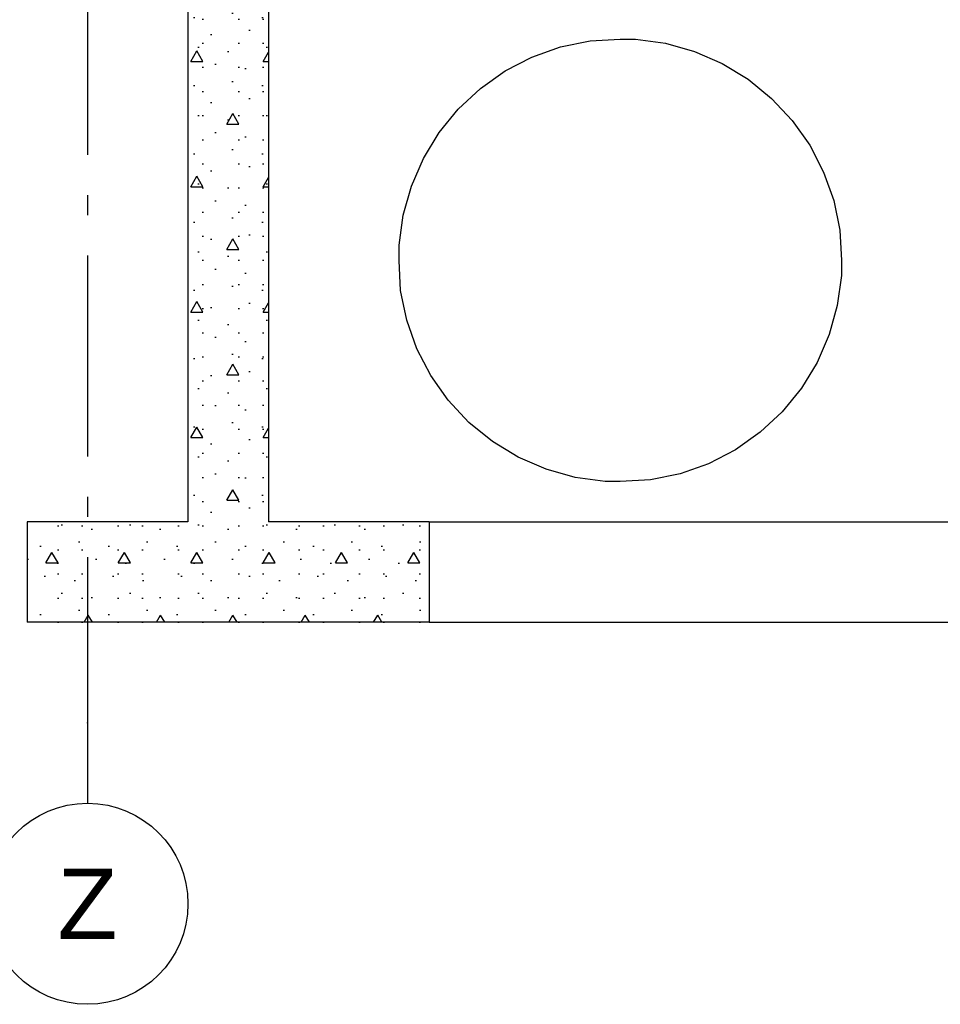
# Model space of a CAD drawing. Header units: millimetres. Extents: x -74465 to -41950, y -2141 to 15832.
# Tile 3 of 131: x -67745 to -65456, y 2020 to 4469. Entities that reach past the tile are written whole.
import ezdxf
from ezdxf.enums import TextEntityAlignment as Align

# ---------------------------------------------------------------- set-up
doc = ezdxf.new("R2010")
doc.units = ezdxf.units.MM
doc.header["$LTSCALE"] = 0.5
doc.header["$MEASUREMENT"] = 0
doc.linetypes.add('Akselinje', pattern=[1500, 1000, -200, 100, -200])
doc.linetypes.add('PLINE', pattern=[0])
for name, color, linetype in [('0(Nye konstruksjoner)', 7, 'Continuous'), ('216- Direkte fundamentering (Skravur)(Nye konstruksjoner)', 7, 'Continuous'), ('216- Direkte fundamentering(Nye konstruksjoner)', 7, 'Continuous'), ('23-- Yttervegger (Skravur)(Nye konstruksjoner)', 7, 'Continuous'), ('23-- Yttervegger(Nye konstruksjoner)', 7, 'Continuous'), ('82-- Modullinjer', 7, 'Continuous')]:
    doc.layers.add(name, color=color, linetype=linetype)
doc.styles.add('GENERATED_STYLE_1', font='arial.ttf')
pattern_1 = [(0, (0, 0), (0, 311.7692), [30, -150]), (0, (90, 155.9), (0, 311.7692), [30, -150]), (60, (0, 0), (-270, 155.8846), [30, -150]), (60, (180, 0), (-270, 155.8846), [30, -150]), (120, (30, 0), (270, 155.8846), [30, -150]), (120, (210, 0), (270, 155.8846), [30, -150]), (0, (0, 30), (0, 60), [0, -60, 0, -90.000004]), (45, (30, 30), (-42.42641, 42.42641), [0, -45, 0, -75.000003])]

# ---------------------------------------------------------------- blocks, each defined once
blk = doc.blocks.new('Standard grid marker[5]', base_point=(-67576.6, 15332.1))
at = {"layer": '82-- Modullinjer', "linetype": 'Akselinje'}
for p, q in [((-67576.6, 15132.1), (-67576.6, 2720)), ((-67576.6, 2720), (-67576.6, 2520))]:
    blk.add_line(p, q, dxfattribs=at)
at = {"layer": '82-- Modullinjer', "linetype": 'PLINE'}
blk.add_circle((-67576.6, 2270), 250, dxfattribs=at)
at = {"layer": '82-- Modullinjer', "linetype": 'Akselinje'}
blk.add_point((-67576.6, 2720), dxfattribs=at)
blk.add_point((-67576.6, 2720), dxfattribs=at)
at = {"layer": '82-- Modullinjer', "style": 'GENERATED_STYLE_1'}
for tag, p in [('AC_MarkerText_1_0', (-67576.6, 15669.6)), ('AC_MarkerText_1_1', (-67576.6, 2357.5))]:
    blk.add_attdef(tag, text='', height=175, rotation=360, dxfattribs=at).set_placement(p, align=Align.TOP_CENTER)

msp = doc.modelspace()

# ---------------------------------------------------------------- hatches: boundary and pattern name
at = {"layer": '216- Direkte fundamentering (Skravur)(Nye konstruksjoner)', "linetype": 'Continuous'}
h = msp.add_hatch(dxfattribs=at)
h.set_pattern_fill('Betong_strukturell', color=256, style=0, pattern_type=2)
h.set_pattern_definition(pattern_1)
h.paths.add_polyline_path([(-67726.6, 3220), (-67726.6, 2970), (-66726.6, 2970), (-66726.6, 3220)])
at = {"layer": '23-- Yttervegger (Skravur)(Nye konstruksjoner)', "linetype": 'Continuous'}
h = msp.add_hatch(dxfattribs=at)
h.set_pattern_fill('Betong_strukturell', color=256, style=0, pattern_type=2)
h.set_pattern_definition(pattern_1)
h.paths.add_polyline_path([(-67126.6, 3220), (-67126.6, 6870), (-67326.6, 6870), (-67326.6, 3220)])

# ---------------------------------------------------------------- linework, layer by layer
at = {"layer": '0(Nye konstruksjoner)', "linetype": 'PLINE'}
for p, q in [((-66400.3, 4400.9), (-66326.6, 4416.2)), ((-66326.6, 4416.2), (-66251.6, 4420)), ((-66251.6, 4420), (-66214, 4420)), ((-66214, 4420), (-66139.4, 4409.8)), ((-66139.4, 4409.8), (-66067, 4389.5)), ((-66471.2, 4375.7), (-66400.3, 4400.9)), ((-66067, 4389.5), (-65997.9, 4359.5)), ((-66538, 4341), (-66471.2, 4375.7)), ((-65997.9, 4359.5), (-65933.7, 4320.4)), ((-66599.5, 4297.7), (-66538, 4341)), ((-65933.7, 4320.4), (-65875.3, 4272.9)), ((-66654.5, 4246.3), (-66599.5, 4297.7)), ((-65875.3, 4272.9), (-65823.9, 4217.9)), ((-66702, 4187.9), (-66654.5, 4246.3)), ((-65823.9, 4217.9), (-65780.5, 4156.5)), ((-66741.1, 4123.6), (-66702, 4187.9)), ((-65780.5, 4156.5), (-65745.9, 4089.7)), ((-66771, 4054.6), (-66741.1, 4123.6)), ((-65745.9, 4089.7), (-65720.7, 4018.8)), ((-66791.3, 3982.2), (-66771, 4054.6)), ((-65720.7, 4018.8), (-65705.4, 3945.1)), ((-66801.6, 3907.6), (-66791.3, 3982.2)), ((-65705.4, 3945.1), (-65701.6, 3870)), ((-66801.6, 3870), (-66801.6, 3907.6)), ((-66797.7, 3795), (-66801.6, 3870)), ((-65701.6, 3870), (-65701.6, 3832.4)), ((-65701.6, 3832.4), (-65711.8, 3757.9)), ((-66782.4, 3721.3), (-66797.7, 3795)), ((-65711.8, 3757.9), (-65732.1, 3685.4)), ((-66757.2, 3650.4), (-66782.4, 3721.3)), ((-65732.1, 3685.4), (-65762.1, 3616.4)), ((-66722.6, 3583.6), (-66757.2, 3650.4)), ((-65762.1, 3616.4), (-65801.2, 3552.1)), ((-66679.2, 3522.1), (-66722.6, 3583.6)), ((-65801.2, 3552.1), (-65848.7, 3493.7)), ((-66627.9, 3467.1), (-66679.2, 3522.1)), ((-65848.7, 3493.7), (-65903.7, 3442.4)), ((-66569.5, 3419.6), (-66627.9, 3467.1)), ((-65903.7, 3442.4), (-65965.1, 3399)), ((-66505.2, 3380.5), (-66569.5, 3419.6)), ((-66436.2, 3350.6), (-66505.2, 3380.5)), ((-65965.1, 3399), (-66031.9, 3364.4)), ((-66031.9, 3364.4), (-66102.8, 3339.2)), ((-66363.7, 3330.3), (-66436.2, 3350.6)), ((-66289.2, 3320), (-66363.7, 3330.3)), ((-66102.8, 3339.2), (-66176.5, 3323.9)), ((-66251.6, 3320), (-66289.2, 3320)), ((-66176.5, 3323.9), (-66251.6, 3320))]:
    msp.add_line(p, q, dxfattribs=at)
at = {"layer": '216- Direkte fundamentering(Nye konstruksjoner)', "linetype": 'PLINE'}
for p, q in [((-67726.6, 3220), (-67726.6, 2970)), ((-67326.6, 3220), (-67726.6, 3220)), ((-66726.6, 3220), (-67126.6, 3220)), ((-66726.6, 3220), (-62276.6, 3220)), ((-66726.6, 3220), (-66726.6, 2970)), ((-66726.6, 2970), (-67726.6, 2970)), ((-66726.6, 2970), (-61276.6, 2970))]:
    msp.add_line(p, q, dxfattribs=at)
at = {"layer": '23-- Yttervegger(Nye konstruksjoner)', "linetype": 'PLINE'}
for p, q in [((-67326.6, 6610), (-67326.6, 3220)), ((-67126.6, 6610), (-67126.6, 3220))]:
    msp.add_line(p, q, dxfattribs=at)

# ---------------------------------------------------------------- block references
at = {"layer": '82-- Modullinjer', "linetype": 'PLINE'}
ref = msp.add_blockref('Standard grid marker[5]', (-67576.6, 15332.1), dxfattribs=at)
ref.add_attrib('AC_MarkerText_1_1', 'Z', dxfattribs={"color": 7, "height": 175, "rotation": 360, "style": 'GENERATED_STYLE_1'}).set_placement((-67576.6, 2357.5), align=Align.TOP_CENTER)

doc.saveas('drawing.dxf')
